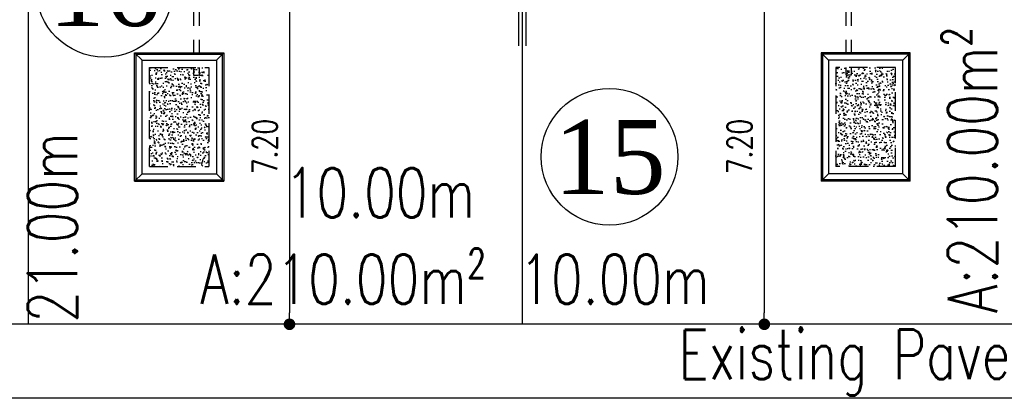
# Model space of a CAD drawing. Header units: millimetres. Extents: x 301 to 1479, y 491 to 1341.
# Tile 75 of 256: x 390 to 410, y 577 to 585. Entities that reach past the tile are written whole.
import ezdxf
from ezdxf.enums import TextEntityAlignment as Align

# ---------------------------------------------------------------- set-up
doc = ezdxf.new("R2010")
doc.units = ezdxf.units.MM
doc.header["$LTSCALE"] = 1.5
doc.header["$MEASUREMENT"] = 0
doc.linetypes.add('HIDDEN', pattern=[0.375, 0.25, -0.125])
doc.linetypes.add('PHANTOM2', pattern=[1.25, 0.625, -0.125, 0.125, -0.125, 0.125, -0.125])
for name, color, linetype in [('AP&SA', 254, 'HIDDEN'), ('Blk', 7, 'Continuous'), ('boundary', 3, 'Continuous'), ('Boundary Wall', 64, 'Continuous'), ('DIM', 6, 'Continuous'), ('Hatch Aggregate', 252, 'Continuous'), ('Kerb', 251, 'Continuous'), ('PVC Pipe 110', 69, 'Continuous'), ('ROAD', 8, 'Continuous'), ('TEXT', 7, 'Continuous'), ('TXTAREA', 10, 'Continuous')]:
    doc.layers.add(name, color=color, linetype=linetype)
doc.styles.add('RS1', font='romans.shx', dxfattribs={"width": 0.75, "height": 0.5})
doc.styles.add('RS2', font='romans.shx', dxfattribs={"width": 0.75, "height": 1})
doc.styles.add('times', font='times.ttf')
doc.dimstyles.new('Souillac5', dxfattribs={"dimscale": 0.5, "dimtxt": 0.5, "dimasz": 0.47, "dimexe": 0, "dimexo": 1, "dimgap": 0.5, "dimtad": 1, "dimzin": 0, "dimdsep": 46, "dimtxsty": 'RS1', "dimblk": 'DOT', "dimcen": 3, "dimse1": 1, "dimse2": 1, "dimclrd": 6, "dimclre": 6, "dimclrt": 7, "dimaunit": 1, "dimadec": 0, "dimazin": 0, "dimtfac": 1, "dimtofl": 0, "dimtmove": 1, "dimatfit": 3, "dimfxl": 1, "dimtolj": 1, "dimtzin": 0, "dimlwe": -1, "dimarcsym": 0})
pattern_1 = [(320, (-33568.45174, 774197.05092), (-0.018825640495, -0.21517805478), [0.0225, -0.2475]), (265, (-33568.45174, 774197.05092), (0.22565764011, 0.041625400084), [0.018, -0.198]), (10.45144446, (-33568.45331, 774197.033), (0.20683199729, -0.17355265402), [0.0191220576, -0.2103426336]), (316.1842, (-33568.39174, 774197.05092), (-0.04965578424, -0.3201723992), [0.03375, -0.37125]), (6.63563549, (-33568.39588, 774197.02424), (0.29223558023, -0.2803985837), [0.0286831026, -0.315514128]), (261.18416399, (-33568.39174, 774197.05092), (0.29223558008, -0.28039858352), [0.027, -0.2970000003]), (291, (-33568.40674, 774197.02092), (-0.1207856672, -0.179072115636), [0.0225, -0.2475]), (236, (-33568.40674, 774197.02092), (0.217545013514, -0.072994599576), [0.018, -0.198]), (341.45144474, (-33568.4168, 774197.006), (0.09675934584, -0.25206671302), [0.019122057, -0.2103426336]), (307.5, (-33568.45174, 774197.05092), (0.0998681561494, -0.003647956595), [0, -0.1956, 0, -0.201, 0, -0.19875]), (277.5, (-33568.45174, 774197.05092), (0.118323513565, -0.078920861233), [0, -0.1146, 0, -0.1911, 0, -0.07575]), (237.5, (-33568.45174, 774197.11782), (-0.00676646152, -0.160146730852), [0, -0.075, 0, -0.234, 0, -0.3105]), (227.5, (-33568.45174, 774197.14782), (0.0300314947, -0.174955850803), [0, -0.0975, 0, -0.1554, 0, -0.2205])]

# ---------------------------------------------------------------- blocks, each defined once
blk = doc.blocks.new('SSSU-D1')
at = {"layer": 'Hatch Aggregate'}
h = blk.add_hatch(dxfattribs=at)
h.set_pattern_fill('AR-CONC', color=256, scale=0.03, angle=-90)
h.set_pattern_definition(pattern_1)
h.paths.add_polyline_path([(0.105, -2), (-1.1, -2), (-1.1, -4), (0.105, -4)])
h = blk.add_hatch(dxfattribs=at)
h.set_pattern_fill('AR-CONC', color=256, scale=0.03, angle=-90)
h.set_pattern_definition(pattern_1)
h.paths.add_polyline_path([(12.795, -2), (14, -2), (14, -4), (12.795, -4)])
at = {"layer": 'AP&SA', "linetype": 'HIDDEN'}
for p, q in [((-1.1, -4), (-1.1, -2)), ((-1.1, -2), (0.105, -2)), ((0.105, -2), (0.105, -4)), ((14, -2), (12.795, -2)), ((12.795, -2), (12.795, -4)), ((14, -4), (14, -2)), ((-1.1, -4), (0.105, -4)), ((14, -4), (12.795, -4))]:
    blk.add_line(p, q, dxfattribs=at)
at = {"layer": 'Boundary Wall', "linetype": 'ByBlock'}
for p, q in [((6.375, -1.555), (6.375, 0)), ((6.525, -1.555), (6.525, 0))]:
    blk.add_line(p, q, dxfattribs=at)
at = {"layer": 'Kerb'}
for p, q in [((-1.4, -4.3), (-1.4, -1.7)), ((-1.4, -1.7), (0.405, -1.7)), ((-1.25, -1.85), (-1.4, -1.7)), ((-1.37, -4.27), (-1.37, -1.73)), ((-1.37, -1.73), (0.375, -1.73)), ((0.255, -1.85), (0.405, -1.7)), ((0.375, -1.73), (0.375, -4.27)), ((0.405, -1.7), (0.405, -4.3)), ((12.495, -1.7), (12.495, -4.3)), ((14.3, -1.7), (12.495, -1.7)), ((12.645, -1.85), (12.495, -1.7)), ((12.525, -1.73), (12.525, -4.27)), ((14.27, -1.73), (12.525, -1.73)), ((14.15, -1.85), (14.3, -1.7)), ((14.27, -4.27), (14.27, -1.73)), ((14.3, -4.3), (14.3, -1.7)), ((-1.25, -4.15), (-1.25, -1.85)), ((-1.25, -1.85), (0.255, -1.85)), ((0.255, -1.85), (0.255, -4.15)), ((14.15, -1.85), (12.645, -1.85)), ((12.645, -1.85), (12.645, -4.15)), ((14.15, -4.15), (14.15, -1.85)), ((-1.25, -4.15), (-1.4, -4.3)), ((-1.25, -4.15), (0.255, -4.15)), ((0.255, -4.15), (0.405, -4.3)), ((12.645, -4.15), (12.495, -4.3)), ((14.15, -4.15), (12.645, -4.15)), ((14.15, -4.15), (14.3, -4.3)), ((-1.4, -4.3), (0.405, -4.3)), ((-1.37, -4.27), (0.375, -4.27)), ((14.3, -4.3), (12.495, -4.3)), ((14.27, -4.27), (12.525, -4.27))]:
    blk.add_line(p, q, dxfattribs=at)
at = {"layer": 'PVC Pipe 110', "linetype": 'PHANTOM2', "ltscale": 1.5}
for p, q in [((-0.205, 0.25), (-0.205, -2.15)), ((-0.095, 0.25), (-0.095, -2.15)), ((12.995, 0.25), (12.995, -2.15)), ((13.105, 0.25), (13.105, -2.15))]:
    blk.add_line(p, q, dxfattribs=at)
at = {"layer": 'PVC Pipe 110', "linetype": 'PHANTOM2', "ltscale": 0.03}
for p, q in [((-0.205, -2.15), (-0.095, -2.15)), ((13.105, -2.15), (12.995, -2.15))]:
    blk.add_line(p, q, dxfattribs=at)
at = {"layer": 'PVC Pipe 110', "linetype": 'PHANTOM2', "ltscale": 2}
for p, q in [((-0.04, -3.963), (-0.013, -3.857)), ((12.94, -3.963), (12.913, -3.857))]:
    blk.add_line(p, q, dxfattribs=at)
blk = doc.blocks.new('_DOT')
at = {"color": 0, "linetype": 'ByBlock'}
blk.add_line((-0.5, 0), (-1, 0), dxfattribs=at)
at = {"color": 0, "linetype": 'ByBlock', "const_width": 0.5}
blk.add_lwpolyline([(-0.25, 0, 1), (0.25, 0, 1)], format="xyb", close=True, dxfattribs=at)
blk = doc.blocks.new('*D110')
at = {"layer": 'DEFPOINTS', "color": 0, "transparency": 16777216}
for p in [(395.033, 585.969), (395.033, 578.769), (395.173, 578.769)]:
    blk.add_point(p, dxfattribs=at)
at = {"layer": 'DIM', "color": 6, "lineweight": -2, "transparency": 16777216}
blk.add_line((395.173, 585.734), (395.173, 579.004), dxfattribs=at)
at = {"layer": 'DIM', "color": 6, "lineweight": -2, "transparency": 16777216, "xscale": 0.235, "yscale": 0.235, "zscale": 0.235}
for p, rotation in [((395.173, 585.969), 90), ((395.173, 578.769), 270)]:
    blk.add_blockref('_DOT', p, dxfattribs=dict(at, rotation=rotation))
at = {"layer": 'DIM', "color": 7, "transparency": 16777216, "insert": (394.673, 582.369), "char_height": 0.5, "attachment_point": 5, "rotation": 90, "style": 'RS1'}
blk.add_mtext('\\A1;7.20', dxfattribs=at)
blk = doc.blocks.new('*D113')
at = {"layer": 'DEFPOINTS', "color": 0, "transparency": 16777216}
for p in [(404.925, 585.969), (404.785, 578.769), (404.925, 578.769)]:
    blk.add_point(p, dxfattribs=at)
at = {"layer": 'DIM', "color": 6, "lineweight": -2, "transparency": 16777216}
blk.add_line((404.785, 585.734), (404.785, 579.004), dxfattribs=at)
at = {"layer": 'DIM', "color": 6, "lineweight": -2, "transparency": 16777216, "xscale": 0.235, "yscale": 0.235, "zscale": 0.235}
for p, rotation in [((404.785, 585.969), 90), ((404.785, 578.769), 270)]:
    blk.add_blockref('_DOT', p, dxfattribs=dict(at, rotation=rotation))
at = {"layer": 'DIM', "color": 7, "transparency": 16777216, "insert": (404.285, 582.369), "char_height": 0.5, "attachment_point": 5, "rotation": 90, "style": 'RS1'}
blk.add_mtext('\\A1;7.20', dxfattribs=at)

msp = doc.modelspace()

# ---------------------------------------------------------------- linework, layer by layer
at = {"layer": 'boundary'}
for p, q in [((389.8876, 578.769), (389.8876, 620.769)), ((389.8876, 578.769), (389.8876, 620.769)), ((399.8876, 578.769), (399.8876, 620.769))]:
    msp.add_line(p, q, dxfattribs=at)
at = {"layer": 'ROAD'}
for p, q in [((489.7542, 578.769), (335.0755, 578.769)), ((489.7542, 577.269), (335.519, 577.269))]:
    msp.add_line(p, q, dxfattribs=at)
at = {"layer": 'TXTAREA'}
for centre in [(391.4307, 585.5629), (401.6493, 582.1615)]:
    msp.add_circle(centre, 1.3831, dxfattribs=at)

# ---------------------------------------------------------------- block references
at = {"layer": 'Blk'}
msp.add_blockref('SSSU-D1', (393.4376, 585.969), dxfattribs=at)

# ---------------------------------------------------------------- texts
at = {"layer": 'TEXT', "style": 'RS2', "width": 0.75}
for s, rotation, p in [('A:210.00m²', 89.98956, (409.4971, 578.998)), ('21.00m', 89.94887, (390.8732, 578.8023)), ('10.00m', 0.01044, (395.0767, 580.9333)), ('A:210.00m²', 359.98956, (393.366, 579.1811)), ('10.00m', 0.01044, (399.8226, 579.1818)), ('Existing Pavement 1.50m wide', 0.01044, (403.0468, 577.6594))]:
    msp.add_text(s, height=1, rotation=rotation, dxfattribs=at).set_placement(p)
at = {"layer": 'TXTAREA', "style": 'times'}
for s, p in [('16', (391.4307, 585.5629)), ('15', (401.6569, 582.1615))]:
    msp.add_text(s, height=1.5, dxfattribs=at).set_placement(p, align=Align.MIDDLE_CENTER)

# ---------------------------------------------------------------- dimensions: what is measured, and where the dimension line sits
at = {"layer": 'DIM'}
for base, p1, p2, picture, middle in [((395.1732, 578.769), (395.033, 585.969), (395.033, 578.769), '*D110', (394.6732, 582.369)), ((404.7851, 578.769), (404.9253, 585.969), (404.9253, 578.769), '*D113', (404.2851, 582.369))]:
    dim = msp.add_linear_dim(base=base, p1=p1, p2=p2, angle=270, dimstyle='Souillac5', dxfattribs=at)
    dim.commit()
    dim.dimension.update_dxf_attribs({"geometry": picture, "text_midpoint": middle})

doc.saveas('drawing.dxf')
